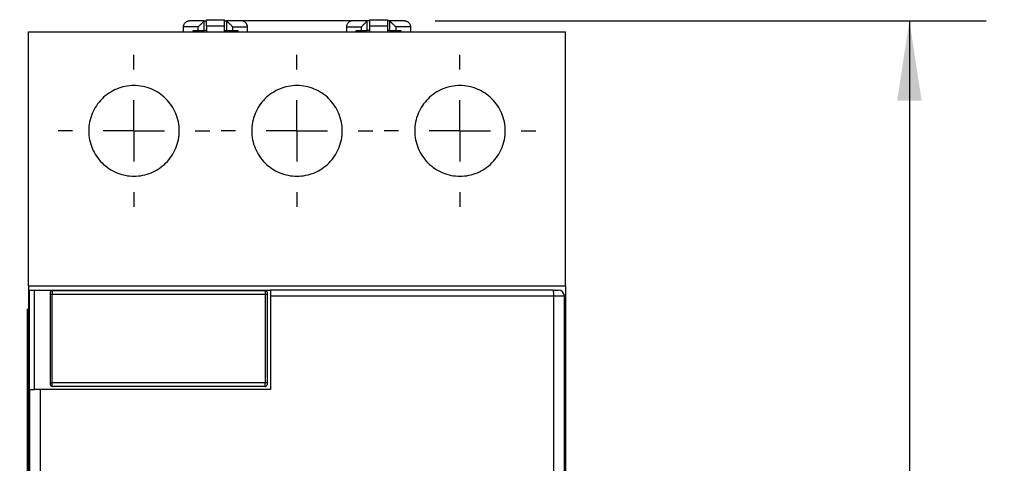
# Model space of a CAD drawing. Header units: inches. Extents: x 0.5 to 21.5, y 0.5 to 16.5.
# Tile 4 of 21: x 4 to 7.2, y 6.7 to 8.2. Entities that reach past the tile are written whole.
import ezdxf

# ---------------------------------------------------------------- set-up
doc = ezdxf.new("R2010")
doc.units = ezdxf.units.IN
doc.header["$LTSCALE"] = 2
doc.header["$MEASUREMENT"] = 0
doc.linetypes.add('CENTERX2', pattern=[0.8, 0.5, -0.1, 0.1, -0.1])
doc.layers.add('CENTER', color=40, linetype='CENTERX2')
doc.layers.add('DIMENSIONS', color=140, linetype='Continuous', lineweight=25)
doc.styles.add('SLDTEXTSTYLE0', font='TXT', dxfattribs={"width": 0.7})
doc.dimstyles.new('SLDDIMSTYLE0', dxfattribs={"dimtxt": 0.169922, "dimasz": 0.26, "dimexe": 0, "dimexo": 0.0625, "dimgap": 0.04248, "dimtad": 0, "dimtih": 1, "dimtoh": 1, "dimrnd": 1e-09, "dimzin": 12, "dimdsep": 46, "dimtxsty": 'SLDTEXTSTYLE0', "dimsah": 1, "dimcen": 0.09, "dimadec": 0, "dimazin": 3, "dimtfac": 1, "dimtofl": 0, "dimtmove": 0, "dimatfit": 3, "dimfxl": 0, "dimfrac": 2, "dimtolj": 1, "dimtzin": 12, "dimarcsym": 0})
doc.dimstyles.new('SLDDIMSTYLE1', dxfattribs={"dimtxt": 0.169922, "dimasz": 0.26, "dimexe": 0, "dimexo": 0.0625, "dimgap": 0.04248, "dimtad": 0, "dimtih": 1, "dimtoh": 1, "dimrnd": 1e-09, "dimzin": 4, "dimdsep": 46, "dimtxsty": 'SLDTEXTSTYLE0', "dimsah": 1, "dimcen": 0.09, "dimadec": 0, "dimazin": 1, "dimtfac": 1, "dimtofl": 0, "dimtmove": 0, "dimatfit": 3, "dimfxl": 0, "dimfrac": 2, "dimtolj": 1, "dimtzin": 12, "dimarcsym": 0})

# ---------------------------------------------------------------- blocks, each defined once
blk = doc.blocks.new('_D')
at = {"layer": 'DIMENSIONS'}
for p, q in [((3.9062, 8.1202), (2.5743, 8.1202)), ((2.8243, 8.1202), (2.8243, 6.679)), ((2.5718, 6.3709), (2.5147, 6.3709)), ((2.5147, 6.3709), (2.5147, 6.1008)), ((3.0767, 6.3709), (3.1338, 6.3709)), ((3.1338, 6.3709), (3.1338, 6.1008)), ((2.5147, 6.1008), (2.5718, 6.1008)), ((3.1338, 6.1008), (3.0767, 6.1008)), ((2.8243, 4.695), (2.8243, 6.0628)), ((3.9062, 4.695), (2.5743, 4.695))]:
    blk.add_line(p, q, dxfattribs=at)
for points in [[(2.8243, 8.1202), (2.7843, 7.8602), (2.8643, 7.8602)], [(2.8243, 4.695), (2.8643, 4.955), (2.7843, 4.955)]]:
    blk.add_solid(points, dxfattribs=at)
at = {"layer": 'DIMENSIONS', "char_height": 0.16667, "attachment_point": 1, "style": 'SLDTEXTSTYLE0'}
for s, insert in [('3.43', (2.5718, 6.6237)), ('87.0', (2.5718, 6.3156))]:
    blk.add_mtext(s, dxfattribs=dict(at, insert=insert))
blk = doc.blocks.new('_D_1')
at = {"layer": 'DIMENSIONS'}
for p, q in [((5.3326, 8.1558), (7.1292, 8.1558)), ((6.8792, 8.1558), (6.8792, 6.679)), ((6.6267, 6.3709), (6.5697, 6.3709)), ((6.5697, 6.3709), (6.5697, 6.1008)), ((7.1317, 6.3709), (7.1887, 6.3709)), ((7.1887, 6.3709), (7.1887, 6.1008)), ((6.5697, 6.1008), (6.6267, 6.1008)), ((7.1887, 6.1008), (7.1317, 6.1008)), ((6.8792, 4.6519), (6.8792, 6.0628)), ((5.3326, 4.6519), (7.1292, 4.6519))]:
    blk.add_line(p, q, dxfattribs=at)
for points in [[(6.8792, 8.1558), (6.8392, 7.8958), (6.9192, 7.8958)], [(6.8792, 4.6519), (6.9192, 4.9119), (6.8392, 4.9119)]]:
    blk.add_solid(points, dxfattribs=at)
at = {"layer": 'DIMENSIONS', "char_height": 0.16667, "attachment_point": 1, "style": 'SLDTEXTSTYLE0'}
for s, insert in [('3.50', (6.6267, 6.6237)), ('89.0', (6.6267, 6.3156))]:
    blk.add_mtext(s, dxfattribs=dict(at, insert=insert))
blk = doc.blocks.new('SW_CENTERMARKSYMBOL_1')
at = {"layer": 'CENTER', "color": 0}
for p, q in [((0, 0.2), (0, 0.2476)), ((0, 0), (0, 0.1)), ((-0.2, 0), (-0.2476, 0)), ((0, 0), (-0.1, 0)), ((0, 0), (0, -0.1)), ((0, 0), (0.1, 0)), ((0.2, 0), (0.2476, 0)), ((0, -0.2), (0, -0.2476))]:
    blk.add_line(p, q, dxfattribs=at)
blk = doc.blocks.new('SW_CENTERMARKSYMBOL_2')
at = {"layer": 'CENTER', "color": 0}
for p, q in [((0, 0.2), (0, 0.2476)), ((0, 0), (0, 0.1)), ((-0.2, 0), (-0.2476, 0)), ((0, 0), (-0.1, 0)), ((0, 0), (0, -0.1)), ((0, 0), (0.1, 0)), ((0.2, 0), (0.2476, 0)), ((0, -0.2), (0, -0.2476))]:
    blk.add_line(p, q, dxfattribs=at)
blk = doc.blocks.new('SW_CENTERMARKSYMBOL_4')
at = {"layer": 'CENTER', "color": 0}
for p, q in [((0, 0.2), (0, 0.2476)), ((0, 0), (0, 0.1)), ((-0.2, 0), (-0.2476, 0)), ((0, 0), (-0.1, 0)), ((0, 0), (0, -0.1)), ((0, 0), (0.1, 0)), ((0.2, 0), (0.2476, 0)), ((0, -0.2), (0, -0.2476))]:
    blk.add_line(p, q, dxfattribs=at)

msp = doc.modelspace()

# ---------------------------------------------------------------- linework, layer by layer
for p, q in [((4.58, 8.1558), (4.5318, 8.1558)), ((4.58, 8.1243), (4.58, 8.1558)), ((4.58, 8.1558), (4.5869, 8.1558)), ((4.5869, 8.1596), (4.6459, 8.1596)), ((4.5869, 8.1385), (4.5869, 8.1596)), ((4.6459, 8.1385), (4.6459, 8.1596)), ((4.6459, 8.1558), (4.6528, 8.1558)), ((4.7011, 8.1558), (4.6528, 8.1558)), ((4.6528, 8.1558), (4.6528, 8.1243)), ((5.0633, 8.1558), (4.7011, 8.1558)), ((5.1115, 8.1558), (5.0633, 8.1558)), ((5.1115, 8.1243), (5.1115, 8.1558)), ((5.1184, 8.1558), (5.1115, 8.1558)), ((5.1184, 8.1596), (5.1774, 8.1596)), ((5.1184, 8.1596), (5.1184, 8.1385)), ((5.1774, 8.1596), (5.1774, 8.1385)), ((5.1843, 8.1558), (5.1774, 8.1558)), ((5.1843, 8.1558), (5.1843, 8.1243)), ((5.2326, 8.1558), (5.1843, 8.1558)), ((4.5121, 8.1202), (4.5121, 8.1362)), ((4.5603, 8.1362), (4.5121, 8.1362)), ((4.5436, 8.1243), (4.5603, 8.1243)), ((4.5436, 8.1202), (4.5436, 8.1243)), ((4.5603, 8.1243), (4.5603, 8.1362)), ((4.5869, 8.1243), (4.58, 8.1243)), ((4.6459, 8.1385), (4.5869, 8.1385)), ((4.5869, 8.1385), (4.5869, 8.1202)), ((4.6459, 8.1202), (4.6459, 8.1385)), ((4.6459, 8.1243), (4.6528, 8.1243)), ((4.6725, 8.1243), (4.6725, 8.1362)), ((4.6725, 8.1362), (4.7207, 8.1362)), ((4.6725, 8.1243), (4.6893, 8.1243)), ((4.6893, 8.1243), (4.6893, 8.1202)), ((4.7207, 8.1202), (4.7207, 8.1362)), ((5.0436, 8.1362), (5.0436, 8.1202)), ((5.0436, 8.1362), (5.0918, 8.1362)), ((5.0751, 8.1243), (5.0918, 8.1243)), ((5.0751, 8.1202), (5.0751, 8.1243)), ((5.0918, 8.1362), (5.0918, 8.1243)), ((5.1184, 8.1243), (5.1115, 8.1243)), ((5.1774, 8.1385), (5.1184, 8.1385)), ((5.1184, 8.1385), (5.1184, 8.1202)), ((5.1774, 8.1385), (5.1774, 8.1202)), ((5.1843, 8.1243), (5.1774, 8.1243)), ((5.204, 8.1362), (5.204, 8.1243)), ((5.2522, 8.1362), (5.204, 8.1362)), ((5.204, 8.1243), (5.2207, 8.1243)), ((5.2207, 8.1243), (5.2207, 8.1202)), ((5.2522, 8.1362), (5.2522, 8.1202)), ((4.0062, 8.1202), (5.7582, 8.1202)), ((4.0062, 7.293), (4.0062, 8.1202)), ((5.7582, 7.293), (5.7582, 8.1202)), ((4.0062, 7.293), (5.7582, 7.293)), ((4.0062, 7.293), (4.0062, 5.5221)), ((5.7582, 7.293), (5.7582, 5.5221)), ((4.0101, 6.9549), (4.0101, 7.2785)), ((4.0101, 7.2785), (4.0259, 7.2785)), ((4.0259, 6.9549), (4.0259, 7.2785)), ((4.0259, 7.2785), (4.7956, 7.2785)), ((4.078, 7.2657), (4.078, 7.2716)), ((4.078, 7.2657), (4.0839, 7.2657)), ((4.078, 6.9763), (4.078, 7.2657)), ((4.0839, 7.2775), (4.0839, 7.2657)), ((4.0839, 7.2775), (4.7788, 7.2775)), ((4.0839, 7.2657), (4.7788, 7.2657)), ((4.0839, 6.9763), (4.0839, 7.2657)), ((4.7788, 7.2775), (4.7788, 7.2657)), ((4.7788, 7.2657), (4.7788, 6.9763)), ((4.7788, 7.2657), (4.7847, 7.2657)), ((4.7847, 7.2716), (4.7847, 7.2657)), ((4.7847, 7.2657), (4.7847, 6.9763)), ((5.7199, 7.2588), (4.7956, 7.2588)), ((4.7956, 7.2588), (4.7956, 6.9549)), ((5.7174, 7.2785), (5.7345, 7.2785)), ((5.7199, 6.6793), (5.7199, 7.2588)), ((5.7542, 7.2588), (5.7199, 7.2588)), ((5.7542, 6.6793), (5.7542, 7.2588)), ((4.0022, 7.2167), (4.0062, 7.2167)), ((4.0022, 7.2167), (4.0022, 7.1576)), ((4.0022, 7.1576), (4.0062, 7.1576)), ((4.0022, 7.1576), (4.0022, 5.6615)), ((4.078, 6.9763), (4.0839, 6.9763)), ((4.078, 6.9704), (4.078, 6.9763)), ((4.7788, 6.9763), (4.0839, 6.9763)), ((4.0839, 6.9645), (4.0839, 6.9763)), ((4.7847, 6.9763), (4.7788, 6.9763)), ((4.7788, 6.9645), (4.7788, 6.9763)), ((4.7847, 6.9763), (4.7847, 6.9704)), ((4.0101, 6.9549), (4.0259, 6.9549)), ((4.0101, 6.9549), (4.0101, 5.5415)), ((4.1349, 6.9549), (4.0259, 6.9549)), ((4.0444, 6.9549), (4.0444, 5.5415)), ((4.7788, 6.9645), (4.0839, 6.9645)), ((4.7956, 6.9549), (4.1349, 6.9549))]:
    msp.add_line(p, q)
for centre, radius, start, end in [((4.0839, 7.2716), 0.00591, 90, 180.0001), ((4.7788, 7.2716), 0.00591, 0, 90), ((5.68, 7.2636), 0.0402, 353.0867, 21.6734), ((5.7345, 7.2588), 0.0197, 0, 90), ((4.0839, 6.9704), 0.00591, 180, 270), ((4.7788, 6.9704), 0.00591, 270, 0.0003)]:
    msp.add_arc(centre, radius, start, end)
for points, knots in [([(4.5121, 8.1362), (4.5121, 8.1369), (4.5122, 8.1385), (4.5126, 8.1408), (4.5133, 8.143), (4.5145, 8.1457), (4.5164, 8.1486), (4.52, 8.1523), (4.524, 8.1545), (4.5283, 8.1556), (4.5305, 8.1558), (4.5318, 8.1558)], [0, 0, 0, 0, 0.061506, 0.124405, 0.189484, 0.257455, 0.373687, 0.505421, 0.755203, 0.856688, 1, 1, 1, 1]), ([(4.58, 8.1558), (4.58, 8.1558), (4.5799, 8.1558), (4.5795, 8.1553), (4.5788, 8.1546), (4.5776, 8.1535), (4.5757, 8.1515), (4.5721, 8.1479), (4.5681, 8.1439), (4.5638, 8.1396), (4.5616, 8.1374), (4.5603, 8.1362)], [0, 0, 0, 0, 0.061506, 0.124405, 0.189484, 0.257455, 0.373687, 0.505421, 0.755203, 0.856688, 1, 1, 1, 1]), ([(4.6528, 8.1558), (4.6529, 8.1558), (4.6529, 8.1558), (4.6533, 8.1553), (4.654, 8.1546), (4.6552, 8.1535), (4.6571, 8.1516), (4.6607, 8.1479), (4.6648, 8.1439), (4.6691, 8.1396), (4.6713, 8.1374), (4.6725, 8.1362)], [0, 0, 0, 0, 0.0615057, 0.1244049, 0.1894845, 0.2574553, 0.3736866, 0.5054208, 0.7552025, 0.8566883, 1, 1, 1, 1]), ([(4.7207, 8.1362), (4.7207, 8.1369), (4.7207, 8.1386), (4.7202, 8.141), (4.7194, 8.1433), (4.7184, 8.1456), (4.717, 8.1478), (4.7149, 8.1503), (4.7116, 8.153), (4.7068, 8.1554), (4.7031, 8.1557), (4.7011, 8.1558)], [0, 0, 0, 0, 0.063403, 0.128934, 0.197483, 0.26983, 0.34664, 0.428467, 0.583817, 0.774087, 1, 1, 1, 1]), ([(5.0633, 8.1558), (5.0624, 8.1558), (5.0606, 8.1557), (5.0581, 8.1552), (5.0558, 8.1544), (5.0538, 8.1535), (5.052, 8.1523), (5.0504, 8.1511), (5.0485, 8.1493), (5.0466, 8.1468), (5.0449, 8.1434), (5.0438, 8.1398), (5.0437, 8.1374), (5.0436, 8.1362)], [0, 0, 0, 0, 0.101333, 0.196062, 0.284222, 0.365858, 0.441029, 0.509806, 0.572286, 0.692937, 0.80291, 0.904355, 1, 1, 1, 1]), ([(5.0918, 8.1362), (5.0927, 8.137), (5.0943, 8.1387), (5.0965, 8.1408), (5.0999, 8.1442), (5.1036, 8.1479), (5.1072, 8.1516), (5.1095, 8.1538), (5.1112, 8.1555), (5.1114, 8.1557), (5.1115, 8.1558)], [0, 0, 0, 0, 0.100277, 0.181963, 0.245058, 0.495017, 0.626796, 0.743158, 0.875903, 1, 1, 1, 1]), ([(5.1843, 8.1558), (5.1844, 8.1558), (5.1844, 8.1558), (5.1848, 8.1553), (5.1855, 8.1546), (5.1867, 8.1535), (5.1886, 8.1516), (5.1922, 8.1479), (5.1963, 8.1439), (5.2006, 8.1396), (5.2027, 8.1374), (5.204, 8.1362)], [0, 0, 0, 0, 0.0615057, 0.1244049, 0.1894845, 0.2574553, 0.3736866, 0.5054208, 0.7552025, 0.8566883, 1, 1, 1, 1]), ([(5.2326, 8.1558), (5.2334, 8.1558), (5.2351, 8.1557), (5.2372, 8.1553), (5.2406, 8.1543), (5.2444, 8.1523), (5.248, 8.1486), (5.2502, 8.1451), (5.2519, 8.1409), (5.2521, 8.1377), (5.2522, 8.1362)], [0, 0, 0, 0, 0.100277, 0.181963, 0.245058, 0.495017, 0.626796, 0.743158, 0.875903, 1, 1, 1, 1]), ([(4.5603, 8.1243), (4.5655, 8.1243), (4.5706, 8.1243), (4.5779, 8.1243), (4.58, 8.1243), (4.58, 8.1243)], [0, 0, 0, 0, 0.5, 0.5, 1, 1, 1, 1]), ([(4.6528, 8.1243), (4.6528, 8.1243), (4.655, 8.1243), (4.6622, 8.1243), (4.6674, 8.1243), (4.6725, 8.1243)], [0, 0, 0, 0, 0.5, 0.5, 1, 1, 1, 1]), ([(5.0918, 8.1243), (5.097, 8.1243), (5.1021, 8.1243), (5.1094, 8.1243), (5.1115, 8.1243), (5.1115, 8.1243)], [0, 0, 0, 0, 0.5, 0.5, 1, 1, 1, 1]), ([(5.1843, 8.1243), (5.1843, 8.1243), (5.1865, 8.1243), (5.1937, 8.1243), (5.1989, 8.1243), (5.204, 8.1243)], [0, 0, 0, 0, 0.5, 0.5, 1, 1, 1, 1]), ([(4.203, 7.7974), (4.203, 7.8072), (4.204, 7.8168), (4.2078, 7.8357), (4.2106, 7.8451), (4.2181, 7.863), (4.2226, 7.8715), (4.2334, 7.8875), (4.2396, 7.8951), (4.2532, 7.9087), (4.2606, 7.9148), (4.2768, 7.9255), (4.2853, 7.9301), (4.303, 7.9374), (4.3123, 7.9403), (4.3313, 7.9441), (4.3408, 7.945), (4.36, 7.945), (4.3698, 7.9441), (4.3887, 7.9404), (4.3979, 7.9376), (4.4158, 7.9302), (4.4244, 7.9256), (4.4404, 7.915), (4.4479, 7.9089), (4.4617, 7.8951), (4.4679, 7.8877), (4.4786, 7.8717), (4.4833, 7.863), (4.4907, 7.8451), (4.4935, 7.8359), (4.4973, 7.8169), (4.4983, 7.8071), (4.4983, 7.7878), (4.4974, 7.7782), (4.4936, 7.7591), (4.4907, 7.7497), (4.4833, 7.7319), (4.4788, 7.7233), (4.4679, 7.7071), (4.4618, 7.6997), (4.4481, 7.6861), (4.4405, 7.6798), (4.4245, 7.6691), (4.416, 7.6646), (4.3981, 7.6572), (4.3888, 7.6544), (4.3699, 7.6507), (4.3604, 7.6497), (4.3409, 7.6497), (4.3313, 7.6507), (4.3125, 7.6544), (4.3032, 7.6572), (4.2854, 7.6646), (4.2769, 7.6691), (4.2609, 7.6798), (4.2533, 7.686), (4.2396, 7.6996), (4.2335, 7.707), (4.2227, 7.7231), (4.2181, 7.7317), (4.207, 7.7584), (4.203, 7.7778), (4.203, 7.7974)], [0, 0, 0, 0, 0.03125, 0.03125, 0.0625, 0.0625, 0.09375, 0.09375, 0.125, 0.125, 0.15625, 0.15625, 0.1875, 0.1875, 0.21875, 0.21875, 0.25, 0.25, 0.28125, 0.28125, 0.3125, 0.3125, 0.34375, 0.34375, 0.375, 0.375, 0.40625, 0.40625, 0.4375, 0.4375, 0.46875, 0.46875, 0.5, 0.5, 0.53125, 0.53125, 0.5625, 0.5625, 0.59375, 0.59375, 0.625, 0.625, 0.65625, 0.65625, 0.6875, 0.6875, 0.71875, 0.71875, 0.75, 0.75, 0.78125, 0.78125, 0.8125, 0.8125, 0.84375, 0.84375, 0.875, 0.875, 0.90625, 0.90625, 0.9375, 0.9375, 1, 1, 1, 1]), ([(4.7345, 7.7974), (4.7345, 7.8071), (4.7355, 7.8167), (4.7392, 7.8356), (4.7421, 7.845), (4.7495, 7.8628), (4.754, 7.8713), (4.7647, 7.8874), (4.771, 7.895), (4.7846, 7.9086), (4.792, 7.9147), (4.8082, 7.9255), (4.8168, 7.9301), (4.8345, 7.9374), (4.8438, 7.9403), (4.8629, 7.9441), (4.8725, 7.945), (4.8917, 7.945), (4.9015, 7.9441), (4.9204, 7.9403), (4.9296, 7.9375), (4.9475, 7.9301), (4.9562, 7.9255), (4.9722, 7.9148), (4.9796, 7.9087), (4.9934, 7.8949), (4.9995, 7.8875), (5.0102, 7.8715), (5.0148, 7.8629), (5.0223, 7.845), (5.0251, 7.8358), (5.0288, 7.8168), (5.0298, 7.8071), (5.0298, 7.7878), (5.0289, 7.7782), (5.0251, 7.7592), (5.0223, 7.7498), (5.0149, 7.7321), (5.0104, 7.7235), (4.9996, 7.7073), (4.9935, 7.6999), (4.9799, 7.6863), (4.9723, 7.68), (4.9562, 7.6693), (4.9477, 7.6647), (4.9299, 7.6573), (4.9205, 7.6545), (4.9016, 7.6507), (4.8921, 7.6497), (4.8726, 7.6497), (4.8629, 7.6507), (4.8441, 7.6544), (4.8347, 7.6572), (4.8168, 7.6646), (4.8083, 7.6692), (4.7923, 7.6799), (4.7847, 7.6861), (4.771, 7.6997), (4.7649, 7.7071), (4.7541, 7.7232), (4.7495, 7.7318), (4.7421, 7.7496), (4.7393, 7.7589), (4.7355, 7.778), (4.7345, 7.7876), (4.7345, 7.7974)], [0, 0, 0, 0, 0.03125, 0.03125, 0.0625, 0.0625, 0.09375, 0.09375, 0.125, 0.125, 0.15625, 0.15625, 0.1875, 0.1875, 0.21875, 0.21875, 0.25, 0.25, 0.28125, 0.28125, 0.3125, 0.3125, 0.34375, 0.34375, 0.375, 0.375, 0.40625, 0.40625, 0.4375, 0.4375, 0.46875, 0.46875, 0.5, 0.5, 0.53125, 0.53125, 0.5625, 0.5625, 0.59375, 0.59375, 0.625, 0.625, 0.65625, 0.65625, 0.6875, 0.6875, 0.71875, 0.71875, 0.75, 0.75, 0.78125, 0.78125, 0.8125, 0.8125, 0.84375, 0.84375, 0.875, 0.875, 0.90625, 0.90625, 0.9375, 0.9375, 0.96875, 0.96875, 1, 1, 1, 1]), ([(5.266, 7.7974), (5.266, 7.8072), (5.267, 7.8168), (5.2708, 7.8357), (5.2736, 7.8451), (5.2811, 7.863), (5.2856, 7.8715), (5.2964, 7.8876), (5.3026, 7.8952), (5.3163, 7.9088), (5.3238, 7.9149), (5.3399, 7.9256), (5.3485, 7.9302), (5.3663, 7.9375), (5.3756, 7.9403), (5.3946, 7.9441), (5.4042, 7.945), (5.4234, 7.945), (5.4331, 7.944), (5.452, 7.9403), (5.4611, 7.9375), (5.479, 7.9301), (5.4876, 7.9255), (5.5036, 7.9149), (5.511, 7.9088), (5.5248, 7.8951), (5.5309, 7.8876), (5.5416, 7.8716), (5.5463, 7.863), (5.5537, 7.8451), (5.5565, 7.8359), (5.5603, 7.8169), (5.5613, 7.8071), (5.5613, 7.7878), (5.5604, 7.7782), (5.5566, 7.7591), (5.5537, 7.7497), (5.5464, 7.7319), (5.5418, 7.7233), (5.531, 7.7072), (5.5248, 7.6998), (5.5112, 7.6862), (5.5037, 7.6799), (5.4876, 7.6692), (5.4792, 7.6647), (5.4614, 7.6573), (5.452, 7.6545), (5.4332, 7.6507), (5.4237, 7.6498), (5.4042, 7.6497), (5.3946, 7.6507), (5.3758, 7.6543), (5.3665, 7.6571), (5.3486, 7.6645), (5.3401, 7.669), (5.324, 7.6797), (5.3164, 7.6859), (5.3027, 7.6995), (5.2966, 7.7069), (5.2857, 7.723), (5.2811, 7.7317), (5.27, 7.7584), (5.266, 7.7778), (5.266, 7.7974)], [0, 0, 0, 0, 0.03125, 0.03125, 0.0625, 0.0625, 0.09375, 0.09375, 0.125, 0.125, 0.15625, 0.15625, 0.1875, 0.1875, 0.21875, 0.21875, 0.25, 0.25, 0.28125, 0.28125, 0.3125, 0.3125, 0.34375, 0.34375, 0.375, 0.375, 0.40625, 0.40625, 0.4375, 0.4375, 0.46875, 0.46875, 0.5, 0.5, 0.53125, 0.53125, 0.5625, 0.5625, 0.59375, 0.59375, 0.625, 0.625, 0.65625, 0.65625, 0.6875, 0.6875, 0.71875, 0.71875, 0.75, 0.75, 0.78125, 0.78125, 0.8125, 0.8125, 0.84375, 0.84375, 0.875, 0.875, 0.90625, 0.90625, 0.9375, 0.9375, 1, 1, 1, 1]), ([(4.7956, 7.2785), (4.7956, 7.2785), (4.7956, 7.2763), (4.7956, 7.2691), (4.7956, 7.264), (4.7956, 7.2588)], [0, 0, 0, 0, 0.5, 0.5, 1, 1, 1, 1])]:
    msp.add_open_spline(points, degree=3, knots=knots)
msp.add_open_spline([(5.7174, 7.2785), (5.4117, 7.2785), (5.1038, 7.2785), (4.7956, 7.2785)], degree=3)

# ---------------------------------------------------------------- block references
at = {"layer": 'CENTER'}
for name, p in [('SW_CENTERMARKSYMBOL_2', (4.3507, 7.7974)), ('SW_CENTERMARKSYMBOL_1', (4.8822, 7.7974)), ('SW_CENTERMARKSYMBOL_4', (5.4137, 7.7974))]:
    msp.add_blockref(name, p, dxfattribs=at)

# ---------------------------------------------------------------- dimensions: what is measured, and where the dimension line sits
at = {"layer": 'DIMENSIONS'}
for base, p1, p2, dimstyle, picture, middle in [((6.8792, 4.6519), (5.2326, 8.1558), (5.2326, 4.6519), 'SLDDIMSTYLE1', '_D_1', (6.8792, 6.3709)), ((2.8243, 4.695), (4.0062, 8.1202), (4.0062, 4.695), 'SLDDIMSTYLE0', '_D', (2.8243, 6.3709))]:
    dim = msp.add_linear_dim(base=base, p1=p1, p2=p2, angle=90, dimstyle=dimstyle, dxfattribs=at)
    dim.commit()
    dim.dimension.update_dxf_attribs({"geometry": picture, "text_midpoint": middle, "dimtype": 160})

doc.saveas('drawing.dxf')
